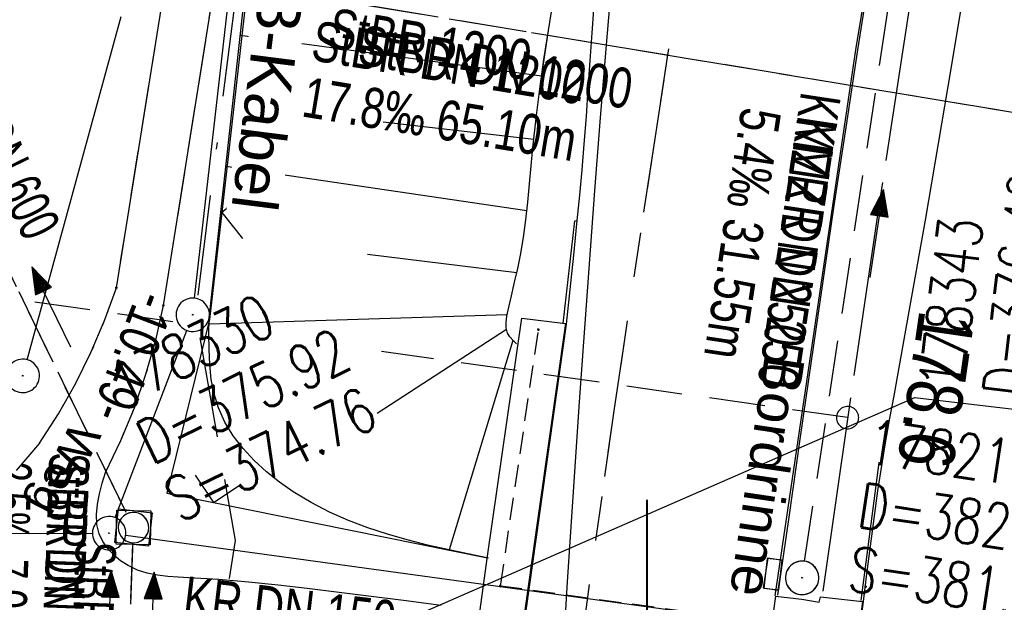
# Model space of a CAD drawing. Extents: x 508366 to 508911, y 448017 to 448810.
# Tile 6 of 46: x 508472 to 508516, y 448100 to 448127. Entities that reach past the tile are written whole.
import ezdxf

# ---------------------------------------------------------------- set-up
doc = ezdxf.new("R2010")
doc.units = 0
doc.header["$LTSCALE"] = 10
doc.header["$MEASUREMENT"] = 0
for name, pattern in [('ACAD_ISO16W100', [73, 15, -6.5, 15, -6.5, 15, -7, 1, -7]), ('ACHSE', [5.5, 4, -0.5, 0.5, -0.5]), ('LT00', [0]), ('LT02', [0.4, 0.2, -0.2]), ('LT11', [0.3, 0.2, -0.1]), ('LT12', [0.4, 0.3, -0.1]), ('LT17', [0.15, 0.1, -0.05]), ('STRICHLINIE2', [0.375, 0.25, -0.125])]:
    doc.linetypes.add(name, pattern=pattern)
doc.layers.get('0').update_dxf_attribs({"linetype": 'LT00'})
for name, color, linetype in [('--EK_FBR', 250, 'LT00'), ('--EK_Halt-Pfeil', 4, 'LT00'), ('--EK_Haltung', 7, 'STRICHLINIE2'), ('--EK_Haltung-Text', 140, 'LT00'), ('--EK_Schacht-Text', 5, 'LT00'), ('--EK_ST-93-1', 30, 'LT17'), ('--EL_DFK_AB_L', 21, 'LT00'), ('--EL_DFK_AB_P', 7, 'LT00'), ('--EL_Halt-Pfeil', 4, 'LT00'), ('--EL_Haltung', 182, 'STRICHLINIE2'), ('--EL_Haltung-Text', 182, 'LT00'), ('-AX-093', 35, 'ACHSE'), ('-ST-93-1', 250, 'LT00'), ('ABSTAND', 8, 'LT00'), ('BAB-KABEL', 220, 'ACAD_ISO16W100'), ('BAB-KABEL_TEXT', 221, 'Continuous'), ('DFK_AB_L', 21, 'LT00'), ('DFK_AB_P', 7, 'LT00'), ('DFK_KATASTER', 250, 'LT00'), ('DL', 182, 'LT12'), ('DL_PFEIL', 201, 'LT00'), ('DL_TEXT', 182, 'LT00'), ('FELDWEG_TEXT', 250, 'Continuous'), ('RINNE_TEXT', 11, 'Continuous'), ('V125_AFBR_BAB', 250, 'LT00'), ('V125_BOESCH', 250, 'LT00'), ('V125_BOSCHUNG', 250, 'LT00'), ('V125_BR_KAPPE', 30, 'LT00'), ('V125_BR_PL', 30, 'LT00'), ('V125_BR_WID', 30, 'LT17'), ('V125_FELDWEG', 250, 'LT11'), ('V125_H_BORD', 8, 'LT00'), ('V125_KA_MULD', 182, 'LT00'), ('V125_KA_PRUF', 182, 'LT00'), ('V125_LD_MARK', 250, 'LT00'), ('V125_LG_MARK', 250, 'LT02'), ('V125_RASTER', 250, 'LT00'), ('V125_SINKK', 182, 'LT00'), ('V125_ZAUN', 40, 'LT00'), ('V126_AFBR_BAB', 250, 'LT00'), ('V126_BOESCH', 250, 'LT00'), ('V126_BOSCHUNG', 250, 'LT00'), ('V126_BR_KAPPE', 30, 'LT00'), ('V126_BR_PL', 30, 'LT00'), ('V126_BR_WID', 30, 'LT17'), ('V126_FELDWEG', 250, 'LT11'), ('V126_H_BORD', 8, 'LT00'), ('V126_KA_MULD', 182, 'LT00'), ('V126_KA_PRUF', 182, 'LT00'), ('V126_LD_MARK', 250, 'LT00'), ('V126_LG_MARK', 250, 'LT02'), ('V126_RASTER', 250, 'LT00'), ('V126_SINKK', 182, 'LT00'), ('V126_ZAUN', 40, 'LT00')]:
    doc.layers.add(name, color=color, linetype=linetype)
doc.styles.add('Arial', font='ARIAL.TTF')
doc.styles.add('Beschrift', font='ARIAL.TTF')
doc.styles.add('Haltungsbeschriftung', font='ARIAL.TTF', dxfattribs={"width": 0.75})
doc.styles.add('schachtbeschriftung', font='romans.shx', dxfattribs={"width": 0.75, "height": 2})
doc.styles.get("Standard").update_dxf_attribs({"font": 'ARIAL.TTF'})

# ---------------------------------------------------------------- blocks, each defined once
blk = doc.blocks.new('SYMB0003')
at = {"color": 0, "linetype": 'ByBlock'}
for p, q in [((-0.015712, 0), (0.010166, 0.012015)), ((0, -0.021257), (-0.015712, 0)), ((0.010166, 0.012015), (0, -0.021257))]:
    blk.add_line(p, q, dxfattribs=at)
for points in [[(-0.031395, 0.499013), (-0.093691, 0.491144), (-0.154509, 0.475528), (-0.21289, 0.452414), (-0.267913, 0.422164), (-0.318712, 0.385257), (-0.364484, 0.342274), (-0.404509, 0.293893), (-0.438154, 0.240877), (-0.464888, 0.184062), (-0.484292, 0.124345), (-0.496058, 0.062667), (-0.5, 0)], [(0.5, 0), (0.496057, 0.062667), (0.484292, 0.124345), (0.464888, 0.184062), (0.438153, 0.240877), (0.404509, 0.293893), (0.364484, 0.342274), (0.318712, 0.385257), (0.267913, 0.422164), (0.21289, 0.452414), (0.154509, 0.475528), (0.093691, 0.491144), (0.031395, 0.499013), (-0.031395, 0.499013)], [(-0.5, 0), (-0.496058, -0.062667), (-0.484292, -0.124345), (-0.464888, -0.184062), (-0.438154, -0.240877), (-0.404509, -0.293893), (-0.364485, -0.342274), (-0.318712, -0.385257), (-0.267914, -0.422164), (-0.21289, -0.452414), (-0.154509, -0.475529), (-0.093691, -0.491144), (-0.031395, -0.499014), (0.031395, -0.499014)], [(0.031395, -0.499014), (0.093691, -0.491144), (0.154509, -0.475529), (0.21289, -0.452414), (0.267914, -0.422164), (0.318712, -0.385257), (0.364485, -0.342274), (0.404509, -0.293893), (0.438154, -0.240877), (0.464889, -0.184062), (0.484292, -0.124345), (0.496058, -0.062667), (0.5, 0)]]:
    blk.add_lwpolyline(points, dxfattribs=at)
blk = doc.blocks.new('SYMB2')
at = {"color": 0, "linetype": 'ByBlock', "flags": 128}
for points in [[(-0.031395, 0.499013), (-0.093691, 0.491144), (-0.154509, 0.475528), (-0.21289, 0.452414), (-0.267913, 0.422164), (-0.318712, 0.385257), (-0.364484, 0.342274), (-0.404509, 0.293893), (-0.438154, 0.240877), (-0.464888, 0.184062), (-0.484292, 0.124345), (-0.496058, 0.062667), (-0.5, 0)], [(0.5, 0), (0.496057, 0.062667), (0.484292, 0.124345), (0.464888, 0.184062), (0.438153, 0.240877), (0.404509, 0.293893), (0.364484, 0.342274), (0.318712, 0.385257), (0.267913, 0.422164), (0.21289, 0.452414), (0.154509, 0.475528), (0.093691, 0.491144), (0.031395, 0.499013), (-0.031395, 0.499013)], [(-0.5, 0), (-0.496058, -0.062667), (-0.484292, -0.124345), (-0.464888, -0.184062), (-0.438154, -0.240877), (-0.404509, -0.293893), (-0.364485, -0.342274), (-0.318712, -0.385257), (-0.267914, -0.422164), (-0.21289, -0.452414), (-0.154509, -0.475529), (-0.093691, -0.491144), (-0.031395, -0.499014), (0.031395, -0.499014)], [(0.031395, -0.499014), (0.093691, -0.491144), (0.154509, -0.475529), (0.21289, -0.452414), (0.267914, -0.422164), (0.318712, -0.385257), (0.364485, -0.342274), (0.404509, -0.293893), (0.438154, -0.240877), (0.464889, -0.184062), (0.484292, -0.124345), (0.496058, -0.062667), (0.5, 0)]]:
    blk.add_lwpolyline(points, dxfattribs=at)
blk = doc.blocks.new('SYMB0011')
at = {"color": 0, "linetype": 'ByBlock'}
for p, q in [((0.5, 0), (-0.5, 0)), ((0, 0.5), (0, -0.5))]:
    blk.add_line(p, q, dxfattribs=at)
blk = doc.blocks.new('SYMB0024')
at = {"color": 0, "linetype": 'ByBlock'}
for p, q in [((-0.5, 0.5), (0, 0)), ((0, 0), (0.5, 0.5))]:
    blk.add_line(p, q, dxfattribs=at)
blk = doc.blocks.new('SYMB1210')
at = {"color": 0, "linetype": 'ByBlock'}
blk.add_line((0.018815, -0.179014), (0.055623, -0.17119), dxfattribs=at)
for points in [[(-0.2, -0.2), (-0.2, 0.2), (0.2, 0.2), (0.2, -0.2), (-0.2, -0.2)], [(0.018815, 0.179014), (-0.018815, 0.179014), (-0.055623, 0.17119), (-0.09, 0.155885), (-0.120444, 0.133766), (-0.145623, 0.105801), (-0.164438, 0.073213), (-0.176067, 0.037424), (-0.18, 0)], [(0.18, 0), (0.176067, 0.037424), (0.164438, 0.073213), (0.145623, 0.105801), (0.120444, 0.133766), (0.09, 0.155885), (0.055623, 0.17119), (0.018815, 0.179014)], [(-0.18, 0), (-0.176067, -0.037424), (-0.164438, -0.073213), (-0.145623, -0.105801), (-0.120444, -0.133766), (-0.09, -0.155885), (-0.055623, -0.17119), (-0.018815, -0.179014), (0.018815, -0.179014)], [(0.055623, -0.17119), (0.09, -0.155885), (0.120444, -0.133766), (0.145623, -0.105801), (0.164438, -0.073213), (0.176067, -0.037424), (0.18, 0)]]:
    blk.add_lwpolyline(points, dxfattribs=at)
blk = doc.blocks.new('SYMB0652')
at = {"color": 0, "linetype": 'ByBlock'}
blk.add_lwpolyline([(-0.15, -0.075), (0.15, -0.075), (0.15, 0.075), (-0.15, 0.075), (-0.15, -0.075)], dxfattribs=at)
blk = doc.blocks.new('SYMB0070')
at = {"color": 0, "linetype": 'ByBlock'}
for p, q in [((-0.5, 0), (0.2, 0)), ((0.5, 0), (0.2, 0.1)), ((0.2, 0.1), (0.2, 0)), ((0.468, 0), (0.21, 0.086)), ((0.21, 0.086), (0.21, -0.086)), ((0.21, -0.086), (0.468, 0)), ((0.22, -0.072), (0.437, 0)), ((0.23, -0.058), (0.405, 0)), ((0.24, -0.045), (0.374, 0)), ((0.342, 0), (0.25, 0.031)), ((0.25, 0.031), (0.25, -0.031)), ((0.25, -0.031), (0.342, 0)), ((0.26, -0.017), (0.31, 0)), ((0.27, -0.003), (0.279, 0))]:
    blk.add_line(p, q, dxfattribs=at)
for points in [[(0.2, 0), (0.2, -0.1), (0.5, 0)], [(0.437, 0), (0.22, 0.072), (0.22, -0.072)], [(0.405, 0), (0.23, 0.058), (0.23, -0.058)], [(0.374, 0), (0.24, 0.045), (0.24, -0.045)], [(0.31, 0), (0.26, 0.017), (0.26, -0.017)], [(0.279, 0), (0.27, 0.003), (0.27, -0.003)]]:
    blk.add_lwpolyline(points, dxfattribs=at)

msp = doc.modelspace()

# ---------------------------------------------------------------- linework, layer by layer
at = {"layer": '--EK_FBR', "color": 2}
for points in [[(508626.469, 448497.705), (508616.197, 448476.875), (508605.921, 448454.856), (508595.874, 448432.15), (508586.568, 448410.009), (508577.699, 448387.484), (508569.382, 448364.954), (508561.383, 448342.031), (508553.96, 448319.302), (508546.614, 448295.314), (508539.721, 448270.71), (508533.566, 448247.002), (508527.759, 448222.598), (508522.528, 448198.422), (508517.808, 448174.187), (508513.382, 448149.598), (508509.347, 448125.186), (508505.724, 448100.686)], [(508508.366, 448090.483), (508509.702, 448100.433), (508509.856, 448101.675), (508510.013, 448102.917), (508510.178, 448104.157), (508510.354, 448105.396), (508510.544, 448106.632), (508510.713, 448107.646), (508510.891, 448108.659), (508511.075, 448109.67), (508511.26, 448110.682), (508511.879, 448114.115), (508512.482, 448117.551), (508513.071, 448120.989), (508513.649, 448124.429), (508514.219, 448127.871), (508514.783, 448131.313), (508515.344, 448134.756), (508515.904, 448138.199), (508516.622, 448142.595)], [(508508.366, 448090.483), (508509.702, 448100.433), (508509.856, 448101.675), (508510.013, 448102.917), (508510.178, 448104.157), (508510.354, 448105.396), (508510.544, 448106.632), (508510.713, 448107.646), (508510.891, 448108.659), (508511.075, 448109.67), (508511.26, 448110.682), (508511.879, 448114.115), (508512.482, 448117.551), (508513.071, 448120.989), (508513.649, 448124.429), (508514.219, 448127.871), (508514.783, 448131.313), (508515.344, 448134.756), (508515.756, 448137.291)]]:
    msp.add_lwpolyline(points, dxfattribs=at)
at = {"layer": '--EK_FBR', "flags": 128}
for points in [[(508472.758, 448107.538), (508473.604, 448108.849), (508474.374, 448110.206), (508475.066, 448111.604), (508475.677, 448113.04), (508476.206, 448114.508), (508479.801, 448136.921), (508479.817, 448137.27)], [(508475.718, 448106.224), (508476.406, 448107.659), (508477.011, 448109.13), (508477.533, 448110.633), (508477.969, 448112.164), (508478.319, 448113.716), (508481.965, 448136.621), (508481.979, 448136.778)]]:
    msp.add_lwpolyline(points, dxfattribs=at)
at = {"layer": '--EK_FBR'}
for points in [[(508493.568, 448092.814), (508494.877, 448102.16), (508496.384, 448112.886), (508496.549, 448114.433), (508496.712, 448115.981), (508496.869, 448117.529), (508496.98, 448118.67), (508497.085, 448119.811), (508497.182, 448120.953), (508497.278, 448122.202), (508497.367, 448123.452), (508497.453, 448124.702), (508497.54, 448125.951), (508497.633, 448127.2)], [(508472.758, 448107.538), (508472.237, 448106.926), (508471.707, 448106.316)], [(508490.77, 448100.257), (508489.076, 448100.476), (508487.388, 448100.693), (508486.077, 448100.86), (508484.767, 448101.021), (508483.453, 448101.171), (508482.133, 448101.305), (508480.801, 448101.417), (508479.454, 448101.504), (508478.981, 448101.53), (508478.51, 448101.564), (508478.045, 448101.62), (508477.59, 448101.71), (508477.149, 448101.847), (508476.727, 448102.043), (508476.395, 448102.257), (508476.09, 448102.514), (508475.822, 448102.806), (508475.601, 448103.126), (508475.44, 448103.468), (508475.332, 448103.897), (508475.309, 448104.342), (508475.353, 448104.801), (508475.446, 448105.27), (508475.574, 448105.745), (508475.718, 448106.224)]]:
    msp.add_lwpolyline(points, dxfattribs=at)
at = {"layer": '--EK_Haltung'}
for p, q in [((508507.066, 448102.239), (508511.553, 448131.955)), ((508476.646, 448104.428), (508468.12, 448121.99)), ((508476.714, 448096.568), (508476.946, 448103.002))]:
    msp.add_line(p, q, dxfattribs=at)
at = {"layer": '--EK_Schacht-Text', "flags": 128}
msp.add_lwpolyline([(508489.087, 448099.566), (508512.014, 448109.59), (508520.517, 448108.58), (508521.884, 448119.333)], dxfattribs=at)
at = {"layer": '--EK_ST-93-1', "ltscale": 2.5}
for p, q in [((508478.734, 448112.988), (508470.47, 448114.162)), ((508508.992, 448108.687), (508488.09, 448111.658))]:
    msp.add_line(p, q, dxfattribs=at)
at = {"layer": '--EL_DFK_AB_L'}
for p, q in [((508472.208, 448111.282), (508476.423, 448126.685)), ((508476.149, 448104.201), (508479.362, 448112.599)), ((508522.701, 448097.089), (508476.624, 448103.397))]:
    msp.add_line(p, q, dxfattribs=at)
at = {"layer": '--EL_Haltung'}
for p, q in [((508507.066, 448102.239), (508511.553, 448131.955)), ((508476.646, 448104.428), (508468.12, 448121.99)), ((508476.714, 448096.568), (508476.946, 448103.002))]:
    msp.add_line(p, q, dxfattribs=at)
at = {"layer": '-AX-093', "ltscale": 0.2}
msp.add_lwpolyline([(508524.021, 448195.408), (508522.099, 448185.833), (508520.245, 448176.246), (508518.456, 448166.646), (508516.731, 448157.034), (508515.069, 448147.411), (508513.467, 448137.778), (508511.925, 448128.136), (508510.44, 448118.484), (508509.011, 448108.824), (508507.637, 448099.156), (508506.316, 448089.48), (508505.047, 448079.798), (508503.827, 448070.109), (508503.596, 448068.203)], dxfattribs=at)
at = {"layer": 'BAB-KABEL', "ltscale": 0.03, "flags": 128}
msp.add_lwpolyline([(508761.637, 448761.991), (508761.413, 448761.665), (508751.074, 448746.056), (508734.064, 448723.741), (508723.724, 448711.345), (508718.212, 448704.459), (508713.613, 448696.376), (508686.717, 448654.757), (508671.534, 448637.703), (508644.305, 448608.039), (508629.576, 448591.601), (508628.23, 448590.167), (508627.243, 448588.193), (508626.505, 448585.996), (508630.756, 448580.349), (508635.557, 448574.979), (508645.734, 448563.785), (508632.922, 448541.342), (508625.71, 448528.169), (508618.608, 448514.09), (508612.89, 448501.411), (508605.911, 448486.638), (508596.525, 448468.082), (508590.352, 448454.717), (508583.484, 448438.345), (508575.927, 448420.369), (508569.566, 448404.62), (508561.374, 448379.926), (508559.189, 448373.378), (508539.254, 448373.924), (508535.422, 448332.257), (508534.583, 448325.665), (508534.174, 448323.891), (508530.897, 448314.887), (508523.651, 448292.891), (508510.802, 448255.585), (508499.723, 448218.809), (508491.79, 448185.85), (508486.047, 448161.381), (508483.035, 448139.227), (508479.751, 448113.403), (508481.527, 448103.17), (508480.164, 448094.262), (508478.935, 448090.579), (508477.433, 448087.401), (508476.34, 448080.034), (508476.228, 448079.151)], dxfattribs=at)
at = {"layer": 'DFK_AB_L'}
for p, q in [((508479.715, 448114.045), (508484.726, 448158.372)), ((508472.208, 448111.282), (508476.423, 448126.685)), ((508476.149, 448104.201), (508479.362, 448112.599)), ((508522.701, 448097.089), (508476.624, 448103.397))]:
    msp.add_line(p, q, dxfattribs=at)
at = {"layer": 'DFK_KATASTER'}
msp.add_line((508463.46, 448103.47), (508475.131, 448103.498), dxfattribs=at)
at = {"layer": 'DL'}
for p, q in [((508537.984, 448118.794), (508475.246, 448129.204)), ((508476.646, 448104.428), (508468.12, 448121.99)), ((508476.714, 448096.568), (508476.946, 448103.002))]:
    msp.add_line(p, q, dxfattribs=at)
at = {"layer": 'V125_AFBR_BAB', "color": 0}
for points in [[(508626.469, 448497.705), (508616.197, 448476.875), (508605.921, 448454.856), (508595.874, 448432.15), (508586.568, 448410.009), (508577.699, 448387.484), (508569.382, 448364.954), (508561.383, 448342.031), (508553.96, 448319.302), (508546.614, 448295.314), (508539.721, 448270.71), (508533.566, 448247.002), (508527.759, 448222.598), (508522.528, 448198.422), (508517.808, 448174.187), (508513.382, 448149.598), (508509.347, 448125.186), (508505.724, 448100.686)], [(508508.366, 448090.483), (508509.702, 448100.433), (508509.856, 448101.675), (508510.013, 448102.917), (508510.178, 448104.157), (508510.354, 448105.396), (508510.544, 448106.632), (508510.713, 448107.646), (508510.891, 448108.659), (508511.075, 448109.67), (508511.26, 448110.682), (508511.879, 448114.115), (508512.482, 448117.551), (508513.071, 448120.989), (508513.649, 448124.429), (508514.219, 448127.871), (508514.783, 448131.313), (508515.344, 448134.756), (508515.904, 448138.199), (508516.622, 448142.595)]]:
    msp.add_lwpolyline(points, dxfattribs=at)
at = {"layer": 'V125_AFBR_BAB'}
for points in [[(508493.568, 448092.814), (508494.877, 448102.16), (508496.384, 448112.886), (508496.549, 448114.433), (508496.712, 448115.981), (508496.869, 448117.529), (508496.98, 448118.67), (508497.085, 448119.811), (508497.182, 448120.953), (508497.278, 448122.202), (508497.367, 448123.452), (508497.453, 448124.702), (508497.54, 448125.951), (508497.633, 448127.2)], [(508472.758, 448107.538), (508472.237, 448106.926), (508471.707, 448106.316)], [(508490.77, 448100.257), (508489.076, 448100.476), (508487.388, 448100.693), (508486.077, 448100.86), (508484.767, 448101.021), (508483.453, 448101.171), (508482.133, 448101.305), (508480.801, 448101.417), (508479.454, 448101.504), (508478.981, 448101.53), (508478.51, 448101.564), (508478.045, 448101.62), (508477.59, 448101.71), (508477.149, 448101.847), (508476.727, 448102.043), (508476.395, 448102.257), (508476.09, 448102.514), (508475.822, 448102.806), (508475.601, 448103.126), (508475.44, 448103.468), (508475.332, 448103.897), (508475.309, 448104.342), (508475.353, 448104.801), (508475.446, 448105.27), (508475.574, 448105.745), (508475.718, 448106.224)]]:
    msp.add_lwpolyline(points, dxfattribs=at)
at = {"layer": 'V125_BOESCH'}
for points in [[(508492.886, 448102.381), (508491.971, 448102.568), (508491.058, 448102.762), (508490.15, 448102.969), (508489.25, 448103.197), (508488.359, 448103.451), (508487.48, 448103.739), (508486.615, 448104.067), (508485.767, 448104.443), (508484.938, 448104.872), (508484.13, 448105.362), (508483.52, 448105.789), (508482.934, 448106.255), (508482.386, 448106.759), (508481.885, 448107.3), (508481.444, 448107.876), (508481.072, 448108.485), (508480.781, 448109.128), (508480.589, 448109.754), (508480.463, 448110.403), (508480.392, 448111.07), (508480.36, 448111.751), (508480.355, 448112.441), (508480.363, 448113.135), (508482.944, 448136.561)], [(508494.148, 448111.992), (508493.992, 448112.146), (508493.853, 448112.307), (508493.749, 448112.481), (508493.686, 448112.716), (508493.681, 448112.971), (508493.715, 448113.238), (508493.769, 448113.507), (508493.915, 448114.151), (508494.061, 448114.77), (508494.2, 448115.376), (508494.326, 448115.98), (508494.46, 448116.761), (508494.567, 448117.556), (508494.656, 448118.359), (508494.734, 448119.17), (508494.807, 448119.983), (508494.883, 448120.796), (508495.027, 448122.121), (508495.193, 448123.438), (508495.379, 448124.749), (508495.581, 448126.055), (508495.796, 448127.357)]]:
    msp.add_lwpolyline(points, dxfattribs=at)
at = {"layer": 'V125_BOSCHUNG'}
for p, q in [((508495.272, 448124.006), (508481.762, 448125.832)), ((508494.92, 448121.161), (508488.17, 448121.941)), ((508494.614, 448117.963), (508481.114, 448119.95)), ((508494.157, 448115.185), (508487.463, 448116.006)), ((508493.725, 448113.292), (508480.359, 448112.881)), ((508493.699, 448112.639), (508487.893, 448108.864)), ((508493.988, 448112.15), (508491.127, 448102.75))]:
    msp.add_line(p, q, dxfattribs=at)
at = {"layer": 'V125_BR_KAPPE'}
for points in [[(508494.39, 448113.144), (508496.338, 448112.908), (508494.821, 448102.171), (508493.502, 448092.811), (508492.121, 448082.164), (508490.159, 448082.453), (508491.558, 448093.062), (508492.848, 448102.464), (508494.39, 448113.144)], [(508505.765, 448100.675), (508506.939, 448100.545), (508507.722, 448100.411), (508507.778, 448100.645), (508509.66, 448100.441), (508508.359, 448090.489), (508507.371, 448090.637), (508506.466, 448090.772), (508506.487, 448091.048), (508505.404, 448091.195), (508504.467, 448091.332), (508505.781, 448100.668)]]:
    msp.add_lwpolyline(points, dxfattribs=at)
at = {"layer": 'V125_BR_WID'}
msp.add_lwpolyline([(508524.245, 448107.879), (508522.61, 448097.091), (508493.429, 448101.128), (508495.132, 448112.634)], dxfattribs=at)
at = {"layer": 'V125_FELDWEG', "flags": 128}
for points in [[(508472.758, 448107.538), (508473.604, 448108.849), (508474.374, 448110.206), (508475.066, 448111.604), (508475.677, 448113.04), (508476.206, 448114.508), (508479.801, 448136.921), (508479.817, 448137.27)], [(508475.718, 448106.224), (508476.406, 448107.659), (508477.011, 448109.13), (508477.533, 448110.633), (508477.969, 448112.164), (508478.319, 448113.716), (508481.965, 448136.621), (508481.979, 448136.778)]]:
    msp.add_lwpolyline(points, dxfattribs=at)
at = {"layer": 'V125_H_BORD'}
for points in [[(508505.87, 448100.725), (508506.367, 448104.222), (508506.867, 448107.719), (508507.37, 448111.215), (508507.878, 448114.711), (508508.395, 448118.205), (508508.921, 448121.698), (508509.458, 448125.189), (508510.101, 448129.261), (508510.761, 448133.331), (508511.434, 448137.399), (508512.12, 448141.465), (508512.815, 448145.529), (508513.519, 448149.592), (508514.379, 448154.512), (508515.25, 448159.431), (508516.133, 448164.348), (508517.029, 448169.262), (508517.94, 448174.174), (508519.201, 448180.829), (508520.493, 448187.477)], [(508496.237, 448112.907), (508496.768, 448117.511), (508496.869, 448117.529)], [(508510.544, 448106.632), (508510.393, 448106.674), (508509.58, 448100.487)]]:
    msp.add_lwpolyline(points, dxfattribs=at)
at = {"layer": 'V125_LD_MARK'}
msp.add_lwpolyline([(508501.62, 448151.443), (508501.281, 448149.508), (508500.945, 448147.573), (508500.616, 448145.637), (508500.297, 448143.7), (508499.992, 448141.76), (508499.704, 448139.819), (508499.437, 448137.874), (508499.175, 448135.774), (508498.937, 448133.671), (508498.719, 448131.565), (508498.519, 448129.457), (508498.332, 448127.348), (508498.154, 448125.238), (508497.889, 448121.951), (508497.636, 448118.663), (508497.391, 448115.375), (508497.153, 448112.086), (508496.961, 448109.393), (508496.774, 448106.699), (508496.593, 448104.005), (508496.419, 448101.31), (508496.309, 448099.542)], dxfattribs=at)
at = {"layer": 'V125_LG_MARK', "ltscale": 3, "flags": 128}
msp.add_lwpolyline([(508535.873, 448288.019), (508535.023, 448284.978), (508534.176, 448281.937), (508533.332, 448278.894), (508532.494, 448275.85), (508531.664, 448272.804), (508530.375, 448267.996), (508529.108, 448263.182), (508527.864, 448258.362), (508526.639, 448253.538), (508525.433, 448248.708), (508523.95, 448242.664), (508522.494, 448236.614), (508521.068, 448230.556), (508519.672, 448224.492), (508518.624, 448219.841), (508517.596, 448215.186), (508516.588, 448210.526), (508515.602, 448205.862), (508514.64, 448201.193), (508513.908, 448197.56), (508513.189, 448193.925), (508512.481, 448190.288), (508511.781, 448186.649), (508511.088, 448183.009), (508510.4, 448179.368), (508509.714, 448175.726), (508509.046, 448172.169), (508508.38, 448168.612), (508507.719, 448165.054), (508507.063, 448161.495), (508506.415, 448157.934), (508505.776, 448154.372), (508505.149, 448150.808), (508504.406, 448146.489), (508503.679, 448142.167), (508502.968, 448137.843), (508502.271, 448133.516), (508501.585, 448129.187), (508500.909, 448124.857), (508500.302, 448120.918), (508499.703, 448116.978), (508499.113, 448113.036), (508498.533, 448109.093), (508497.966, 448105.149), (508497.412, 448101.202), (508497.143, 448099.252), (508496.877, 448097.301), (508496.612, 448095.35)], dxfattribs=at)
at = {"layer": 'V125_RASTER'}
msp.add_line((508499.998, 448095.001), (508499.998, 448105.001), dxfattribs=at)
at = {"layer": 'V125_ZAUN'}
for p, q in [((508482.629, 448132.796), (508480.934, 448117.892)), ((508480.563, 448104.871), (508492.839, 448102.401))]:
    msp.add_line(p, q, dxfattribs=at)
msp.add_lwpolyline([(508480.934, 448117.892), (508480.388, 448113.086), (508478.469, 448105.292), (508480.563, 448104.871)], dxfattribs=at)
at = {"layer": 'V126_AFBR_BAB'}
for points in [[(508493.568, 448092.814), (508494.877, 448102.16), (508496.384, 448112.886), (508496.549, 448114.433), (508496.712, 448115.981), (508496.869, 448117.529), (508496.98, 448118.67), (508497.085, 448119.811), (508497.182, 448120.953), (508497.278, 448122.202), (508497.367, 448123.452), (508497.453, 448124.702), (508497.54, 448125.951), (508497.633, 448127.2), (508497.736, 448128.448), (508497.854, 448129.695), (508498.018, 448131.19), (508498.205, 448132.683), (508498.411, 448134.173), (508498.631, 448135.662), (508498.861, 448137.15), (508499.097, 448138.637), (508499.19, 448139.213)], [(508511.431, 448137.793), (508509.347, 448125.186), (508505.724, 448100.686)], [(508472.758, 448107.538), (508472.238, 448106.926), (508471.707, 448106.316)], [(508490.77, 448100.257), (508489.076, 448100.476), (508487.388, 448100.693), (508486.077, 448100.86), (508484.767, 448101.021), (508483.453, 448101.171), (508482.133, 448101.305), (508480.801, 448101.417), (508479.454, 448101.504), (508478.981, 448101.53), (508478.51, 448101.564), (508478.045, 448101.62), (508477.59, 448101.71), (508477.149, 448101.847), (508476.727, 448102.043), (508476.395, 448102.257), (508476.09, 448102.514), (508475.822, 448102.806), (508475.601, 448103.127), (508475.44, 448103.468), (508475.332, 448103.897), (508475.309, 448104.342), (508475.353, 448104.801), (508475.446, 448105.27), (508475.574, 448105.745), (508475.718, 448106.224)]]:
    msp.add_lwpolyline(points, dxfattribs=at)
at = {"layer": 'V126_AFBR_BAB', "color": 0}
msp.add_lwpolyline([(508508.366, 448090.483), (508509.702, 448100.433), (508509.856, 448101.675), (508510.013, 448102.917), (508510.178, 448104.157), (508510.354, 448105.396), (508510.544, 448106.632), (508510.713, 448107.646), (508510.891, 448108.659), (508511.075, 448109.67), (508511.26, 448110.682), (508511.879, 448114.115), (508512.482, 448117.551), (508513.071, 448120.989), (508513.649, 448124.429), (508514.219, 448127.871), (508514.783, 448131.313), (508515.344, 448134.756), (508515.756, 448137.291)], dxfattribs=at)
at = {"layer": 'V126_BOESCH'}
for points in [[(508492.886, 448102.381), (508491.971, 448102.568), (508491.058, 448102.762), (508490.151, 448102.969), (508489.25, 448103.197), (508488.359, 448103.451), (508487.48, 448103.739), (508486.615, 448104.067), (508485.767, 448104.443), (508484.938, 448104.872), (508484.13, 448105.362), (508483.52, 448105.789), (508482.935, 448106.255), (508482.386, 448106.759), (508481.885, 448107.3), (508481.444, 448107.876), (508481.072, 448108.485), (508480.781, 448109.128), (508480.589, 448109.754), (508480.463, 448110.403), (508480.392, 448111.07), (508480.36, 448111.751), (508480.355, 448112.441), (508480.363, 448113.135), (508482.944, 448136.561)], [(508494.148, 448111.992), (508493.992, 448112.146), (508493.853, 448112.307), (508493.749, 448112.481), (508493.686, 448112.716), (508493.681, 448112.971), (508493.715, 448113.238), (508493.769, 448113.507), (508493.915, 448114.151), (508494.061, 448114.771), (508494.2, 448115.376), (508494.326, 448115.98), (508494.46, 448116.761), (508494.567, 448117.556), (508494.656, 448118.359), (508494.734, 448119.17), (508494.807, 448119.983), (508494.883, 448120.796), (508495.027, 448122.121), (508495.193, 448123.438), (508495.38, 448124.749), (508495.581, 448126.055), (508495.796, 448127.357)]]:
    msp.add_lwpolyline(points, dxfattribs=at)
at = {"layer": 'V126_BOSCHUNG'}
for p, q in [((508495.272, 448124.006), (508481.762, 448125.832)), ((508494.92, 448121.161), (508488.17, 448121.941)), ((508494.614, 448117.963), (508481.114, 448119.95)), ((508494.157, 448115.185), (508487.463, 448116.006)), ((508493.725, 448113.292), (508480.359, 448112.881)), ((508493.699, 448112.639), (508487.893, 448108.864)), ((508493.988, 448112.15), (508491.127, 448102.75))]:
    msp.add_line(p, q, dxfattribs=at)
at = {"layer": 'V126_BR_KAPPE'}
for points in [[(508494.39, 448113.144), (508496.338, 448112.908), (508494.821, 448102.171), (508493.502, 448092.811), (508492.121, 448082.164), (508490.159, 448082.453), (508491.558, 448093.062), (508492.848, 448102.464), (508494.39, 448113.144)], [(508505.765, 448100.675), (508506.939, 448100.545), (508507.722, 448100.411), (508507.778, 448100.645), (508509.66, 448100.441), (508508.359, 448090.489), (508507.371, 448090.637), (508506.466, 448090.772), (508506.487, 448091.048), (508505.404, 448091.195), (508504.467, 448091.332), (508505.781, 448100.668)]]:
    msp.add_lwpolyline(points, dxfattribs=at)
at = {"layer": 'V126_BR_WID'}
msp.add_lwpolyline([(508524.245, 448107.879), (508522.61, 448097.091), (508493.429, 448101.128), (508495.132, 448112.634)], dxfattribs=at)
at = {"layer": 'V126_FELDWEG', "flags": 128}
for points in [[(508472.758, 448107.538), (508473.604, 448108.849), (508474.374, 448110.206), (508475.066, 448111.604), (508475.677, 448113.04), (508476.206, 448114.508), (508479.801, 448136.921), (508479.817, 448137.271)], [(508475.718, 448106.224), (508476.406, 448107.659), (508477.011, 448109.13), (508477.533, 448110.633), (508477.97, 448112.164), (508478.319, 448113.716), (508481.965, 448136.621), (508481.979, 448136.778)]]:
    msp.add_lwpolyline(points, dxfattribs=at)
at = {"layer": 'V126_H_BORD'}
for points in [[(508505.87, 448100.725), (508506.367, 448104.222), (508506.867, 448107.719), (508507.37, 448111.215), (508507.878, 448114.711), (508508.395, 448118.205), (508508.921, 448121.698), (508509.458, 448125.189), (508510.101, 448129.261), (508510.761, 448133.331), (508511.434, 448137.399), (508511.499, 448137.785)], [(508496.237, 448112.907), (508496.768, 448117.511), (508496.869, 448117.529)], [(508510.544, 448106.632), (508510.393, 448106.674), (508509.58, 448100.487)]]:
    msp.add_lwpolyline(points, dxfattribs=at)
at = {"layer": 'V126_LD_MARK'}
msp.add_lwpolyline([(508499.614, 448139.164), (508499.437, 448137.874), (508499.175, 448135.774), (508498.937, 448133.671), (508498.719, 448131.565), (508498.519, 448129.457), (508498.332, 448127.348), (508498.154, 448125.238), (508497.889, 448121.951), (508497.636, 448118.663), (508497.391, 448115.375), (508497.153, 448112.086), (508496.961, 448109.393), (508496.774, 448106.699), (508496.593, 448104.005), (508496.419, 448101.31), (508496.309, 448099.542)], dxfattribs=at)
at = {"layer": 'V126_LG_MARK'}
msp.add_lwpolyline([(508503.119, 448138.757), (508502.968, 448137.843), (508502.271, 448133.516), (508501.585, 448129.187), (508500.909, 448124.857), (508500.302, 448120.918), (508499.703, 448116.978), (508499.113, 448113.036), (508498.533, 448109.093), (508497.966, 448105.149), (508497.412, 448101.202), (508497.143, 448099.252), (508496.877, 448097.301), (508496.612, 448095.35)], dxfattribs=at)
at = {"layer": 'V126_RASTER'}
msp.add_line((508499.999, 448105), (508499.999, 448095), dxfattribs=at)
at = {"layer": 'V126_ZAUN'}
for p, q in [((508482.629, 448132.796), (508480.935, 448117.892)), ((508480.563, 448104.871), (508492.839, 448102.401))]:
    msp.add_line(p, q, dxfattribs=at)
msp.add_lwpolyline([(508480.935, 448117.892), (508480.388, 448113.086), (508478.469, 448105.292), (508480.563, 448104.871)], dxfattribs=at)

# ---------------------------------------------------------------- block references
at = {"layer": '--EK_Halt-Pfeil', "yscale": 4, "zscale": 4}
for p, xscale, rotation in [((508510.298, 448116.946), 4.000000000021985, 81.413550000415), ((508473.283, 448113.647), 4.000000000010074, 115.8945799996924), ((508475.903, 448099.833), 3.999999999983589, 87.93579000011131)]:
    msp.add_blockref('SYMB0070', p, dxfattribs=dict(at, xscale=xscale, rotation=rotation))
at = {"layer": '--EL_DFK_AB_P', "xscale": 1.500000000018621, "yscale": 1.5, "zscale": 1.5, "rotation": 264.7377099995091}
for p in [(508479.631, 448113.3), (508472.01, 448110.56), (508475.881, 448103.5)]:
    msp.add_blockref('SYMB0003', p, dxfattribs=at)
at = {"layer": '--EL_Halt-Pfeil', "yscale": 4, "zscale": 4}
for p, xscale, rotation in [((508510.298, 448116.946), 4.000000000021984, 81.413550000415), ((508477.83, 448099.751), 3.999999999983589, 87.93579000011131)]:
    msp.add_blockref('SYMB0070', p, dxfattribs=dict(at, xscale=xscale, rotation=rotation))
at = {"layer": '-ST-93-1', "rotation": 274.1956499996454}
msp.add_blockref('SYMB2', (508508.992, 448108.687), dxfattribs=at)
at = {"layer": 'DFK_AB_P', "xscale": 1.500000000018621, "yscale": 1.5, "zscale": 1.5, "rotation": 264.7377099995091}
for p in [(508479.631, 448113.3), (508472.01, 448110.56), (508475.881, 448103.5)]:
    msp.add_blockref('SYMB0003', p, dxfattribs=at)
at = {"layer": 'DL_PFEIL', "xscale": 3.999999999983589, "yscale": 4, "zscale": 4, "rotation": 87.93579000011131}
msp.add_blockref('SYMB0070', (508477.83, 448099.751), dxfattribs=at)
at = {"layer": 'V125_BR_PL', "xscale": 0.09999999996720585, "yscale": 0.09999999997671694, "zscale": 0.1, "rotation": 248.1984000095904}
msp.add_blockref('SYMB0011', (508509.806, 448101.096), dxfattribs=at)
at = {"layer": 'V125_BR_WID', "xscale": 0.09999999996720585, "yscale": 0.09999999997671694, "zscale": 0.1, "rotation": 248.1984000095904}
for p in [(508495.132, 448112.634), (508493.429, 448101.128)]:
    msp.add_blockref('SYMB0011', p, dxfattribs=at)
at = {"layer": 'V125_FELDWEG', "xscale": 0.09999999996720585, "yscale": 0.09999999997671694, "zscale": 0.1, "rotation": 248.1984000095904}
for p in [(508476.206, 448114.508), (508478.319, 448113.716)]:
    msp.add_blockref('SYMB0011', p, dxfattribs=at)
at = {"layer": 'V125_KA_MULD', "xscale": 3.800000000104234, "yscale": 3.799999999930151, "zscale": 3.8, "rotation": 358.7402581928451}
msp.add_blockref('SYMB1210', (508476.974, 448103.753), dxfattribs=at)
at = {"layer": 'V125_KA_PRUF', "xscale": 1.49999999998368, "yscale": 1.5, "zscale": 1.5, "rotation": 248.1984000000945}
msp.add_blockref('SYMB0003', (508506.954, 448101.497), dxfattribs=at)
at = {"layer": 'V125_SINKK', "xscale": 4.500000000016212, "yscale": 4.499999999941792, "zscale": 4.5, "rotation": 261.2609533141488}
msp.add_blockref('SYMB0652', (508505.646, 448101.662), dxfattribs=at)
at = {"layer": 'V125_ZAUN', "yscale": 2.099999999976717, "zscale": 2.1}
for p, xscale, rotation in [((508480.934, 448117.892), 2.100000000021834, 263.5121100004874), ((508480.563, 448104.871), 2.100000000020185, 348.6249299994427)]:
    msp.add_blockref('SYMB0024', p, dxfattribs=dict(at, xscale=xscale, rotation=rotation))
at = {"layer": 'V126_BR_PL', "xscale": 0.100000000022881, "yscale": 0.09999999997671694, "zscale": 0.1, "rotation": 263.3832000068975}
msp.add_blockref('SYMB0011', (508509.806, 448101.096), dxfattribs=at)
at = {"layer": 'V126_BR_WID', "xscale": 0.100000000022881, "yscale": 0.09999999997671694, "zscale": 0.1, "rotation": 263.3832000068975}
for p in [(508495.132, 448112.634), (508493.429, 448101.128)]:
    msp.add_blockref('SYMB0011', p, dxfattribs=at)
at = {"layer": 'V126_FELDWEG', "xscale": 0.100000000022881, "yscale": 0.09999999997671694, "zscale": 0.1, "rotation": 263.3832000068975}
for p in [(508476.206, 448114.508), (508478.319, 448113.716)]:
    msp.add_blockref('SYMB0011', p, dxfattribs=at)
at = {"layer": 'V126_KA_MULD', "xscale": 3.799999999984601, "yscale": 3.799999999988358, "zscale": 3.8, "rotation": 263.3832000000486}
msp.add_blockref('SYMB1210', (508476.974, 448103.753), dxfattribs=at)
at = {"layer": 'V126_KA_PRUF', "xscale": 1.50000000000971, "yscale": 1.5, "zscale": 1.5, "rotation": 263.3832000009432}
msp.add_blockref('SYMB0003', (508506.954, 448101.497), dxfattribs=at)
at = {"layer": 'V126_SINKK', "xscale": 4.499999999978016, "yscale": 4.5, "zscale": 4.5, "rotation": 263.3832000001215}
msp.add_blockref('SYMB0652', (508505.646, 448101.662), dxfattribs=at)
at = {"layer": 'V126_ZAUN', "yscale": 2.099999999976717, "zscale": 2.1}
for p, xscale, rotation in [((508480.935, 448117.892), 2.099999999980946, 263.5126000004), ((508480.563, 448104.871), 2.100000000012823, 348.6253699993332)]:
    msp.add_blockref('SYMB0024', p, dxfattribs=dict(at, xscale=xscale, rotation=rotation))

# ---------------------------------------------------------------- texts
at = {"layer": '--EK_Haltung-Text', "style": 'Haltungsbeschriftung'}
for s, rotation, width, p in [('5.4‰ 31.55m', -98.5864, 0.75, (508504.242, 448122.673)), ('KMZR DN 250', -98.5864, 0.75, (508506.773, 448122.29)), ('2.5‰ 7.94m', -92.0642, 0.65, (508470.622, 448106.756)), ('StBR DN 600', -92.0642, 0.65, (508473.18, 448106.663)), ('KR DN 150', -6.8327, 0.75, (508479.136, 448099.789))]:
    msp.add_text(s, height=1.8, rotation=rotation, dxfattribs=dict(at, width=width)).set_placement(p)
at = {"layer": '--EK_Schacht-Text', "style": 'schachtbeschriftung', "width": 0.75}
for s, rotation, p in [('D=376.40', 83.1674, (508517.029, 448109.528)), ('178343', 83.1674, (508514.169, 448109.87)), ('178330', 25.8946, (508476.53, 448109.139)), ('D=375.92', 25.8946, (508477.788, 448106.547)), ('S=374.76', 25.8946, (508479.045, 448103.955)), ('178216', -8.5865, (508509.791, 448106.641)), ('D=382.39', -8.5865, (508509.361, 448103.792)), ('S=381.32', -8.5865, (508508.931, 448100.944))]:
    msp.add_text(s, height=2, rotation=rotation, dxfattribs=at).set_placement(p)
at = {"layer": '--EL_Haltung-Text', "style": 'Haltungsbeschriftung'}
for s, rotation, width, p in [('StBR DN 1200', -9.4204, 0.75, (508486.964, 448124.548)), ('StBR DN 600', -64.1054, 0.65, (508467.843, 448125.342)), ('KMZR DN 250', -98.5864, 0.7, (508506.916, 448123.352)), ('StBR DN 600', -92.0642, 0.65, (508473.214, 448107.137))]:
    msp.add_text(s, height=1.8, rotation=rotation, dxfattribs=dict(at, width=width)).set_placement(p)
at = {"layer": '-ST-93-1', "style": 'Beschrift', "width": 0.8}
msp.add_text('  178.6', height=2.5, rotation=-98.2429, dxfattribs=at).set_placement((508512.448, 448115.114))
at = {"layer": 'ABSTAND', "width": 0.75}
msp.add_text('-10.49-', height=1.8, rotation=-110.9382, dxfattribs=at).set_placement((508477.188, 448114.476))
at = {"layer": 'DL_TEXT', "style": 'Haltungsbeschriftung'}
for s, rotation, width, p in [('StBR 1200', -9.4204, 0.75, (508485.635, 448125.306)), ('StBR 600', -92.0642, 0.65, (508474.396, 448103.167))]:
    msp.add_text(s, height=1.8, rotation=rotation, dxfattribs=dict(at, width=width)).set_placement(p)
at = {"layer": 'FELDWEG_TEXT', "insert": (508473.826, 448108.796), "char_height": 1.5, "attachment_point": 7, "rotation": 242.616, "style": 'Beschrift'}
msp.add_mtext('Weg', dxfattribs=at)
at = {"layer": 'RINNE_TEXT', "insert": (508507.078, 448111.321), "char_height": 1.8, "attachment_point": 1, "rotation": 261.5882, "style": 'Arial'}
msp.add_mtext('Bordrinne', dxfattribs=at)

# ---------------------------------------------------------------- next in the draw order: texts
at = {"layer": 'BAB-KABEL_TEXT', "insert": (508482.197, 448124.896), "char_height": 2, "attachment_point": 8, "rotation": 262.7531, "style": 'Beschrift', "bg_fill": 3, "box_fill_scale": 1.1, "bg_fill_color": 256, "bg_fill_transparency": 3933577}
msp.add_mtext('BAB-Kabel', dxfattribs=at)

# ---------------------------------------------------------------- next in the draw order: linework, layer by layer
at = {"layer": '--EK_Haltung'}
msp.add_line((508537.984, 448118.794), (508475.246, 448129.204), dxfattribs=at)
at = {"layer": '--EL_DFK_AB_L'}
msp.add_line((508479.715, 448114.045), (508484.726, 448158.372), dxfattribs=at)
at = {"layer": '--EL_Haltung'}
msp.add_line((508537.984, 448118.794), (508475.246, 448129.204), dxfattribs=at)

# ---------------------------------------------------------------- next in the draw order: texts
at = {"layer": '--EK_Haltung-Text', "style": 'Haltungsbeschriftung', "width": 0.75}
for s, p in [('StBR DN 1200', (508484.878, 448124.738)), ('17.8‰ 65.10m', (508484.459, 448122.212))]:
    msp.add_text(s, height=1.8, rotation=-9.4204, dxfattribs=at).set_placement(p)

doc.saveas('drawing.dxf')
